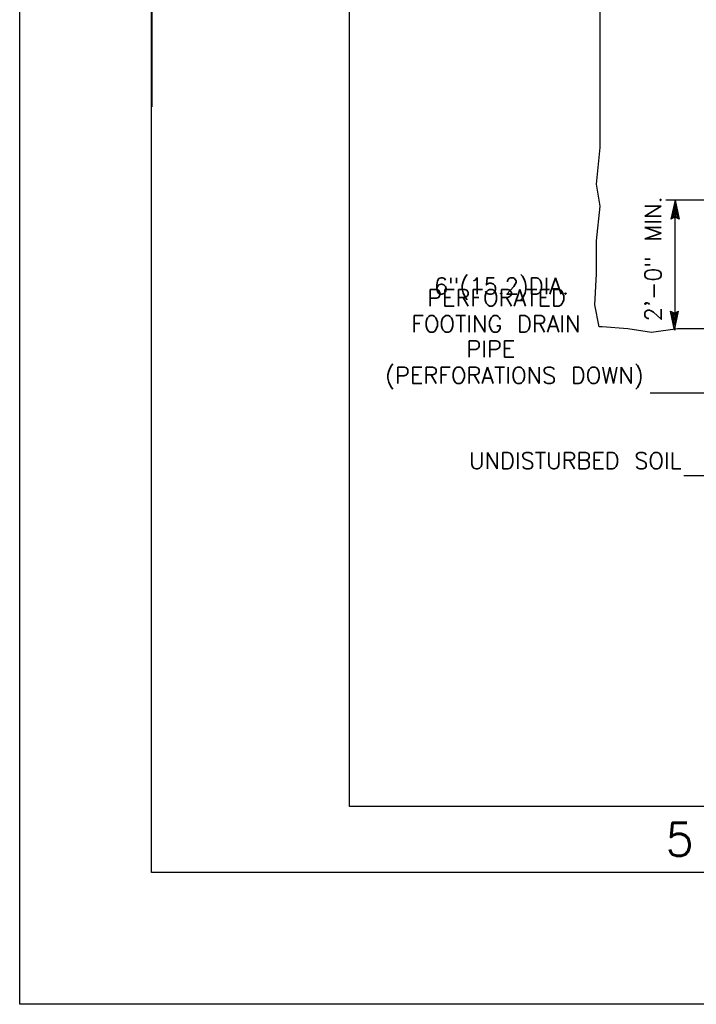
# Model space of a CAD drawing. Extents: x -24.3 to 17.7, y -17.6 to 12.4.
# Tile 1 of 14: x -24.3 to -19.2, y -17.6 to -10.1. Entities that reach past the tile are written whole.
import ezdxf
from ezdxf.enums import TextEntityAlignment as Align

# ---------------------------------------------------------------- set-up
doc = ezdxf.new("R2010")
doc.units = 0
doc.header["$MEASUREMENT"] = 0
doc.layers.add('01', color=7, linetype='CONTINUOUS')
doc.styles.add('TXT_SHX', font='txt.shx')

msp = doc.modelspace()

# ---------------------------------------------------------------- linework, layer by layer
at = {"layer": '01', "color": 7, "linetype": 'CONTINUOUS'}
for p, q in [((-24.3427, -17.6106), (-24.3427, 12.3894)), ((-23.3427, -16.6106), (-23.3427, 11.3894)), ((-21.8427, -16.1106), (-21.8427, 10.8894)), ((-23.3417, -8.5556), (-23.3417, -10.8056)), ((-18.0587, -11.5136), (-19.4457, -11.5136)), ((-19.3767, -11.5136), (-19.4077, -11.6576)), ((-19.3767, -11.5506), (-19.3967, -11.6446)), ((-19.3767, -12.4996), (-19.3767, -11.5136)), ((-19.3767, -11.5136), (-19.3457, -11.6576)), ((-19.3767, -11.5506), (-19.3567, -11.6446)), ((-19.3767, -11.6436), (-19.4077, -11.6576)), ((-19.3767, -11.6356), (-19.3967, -11.6446)), ((-19.3767, -11.5866), (-19.3857, -11.6316)), ((-19.3767, -11.6276), (-19.3857, -11.6316)), ((-19.3767, -11.5866), (-19.3667, -11.6316)), ((-19.3667, -11.6316), (-19.3767, -11.6276)), ((-19.3567, -11.6446), (-19.3767, -11.6356)), ((-19.3457, -11.6576), (-19.3767, -11.6436)), ((-19.3807, -12.4996), (-19.4117, -12.3556)), ((-19.4117, -12.3556), (-19.3807, -12.3696)), ((-19.3807, -12.4626), (-19.4007, -12.3686)), ((-19.4007, -12.3686), (-19.3807, -12.3776)), ((-19.3807, -12.4266), (-19.3907, -12.3816)), ((-19.3907, -12.3816), (-19.3807, -12.3856)), ((-19.3807, -12.4996), (-19.3497, -12.3556)), ((-19.3807, -12.3696), (-19.3497, -12.3556)), ((-19.3807, -12.4626), (-19.3607, -12.3686)), ((-19.3807, -12.3776), (-19.3607, -12.3686)), ((-19.3807, -12.4266), (-19.3717, -12.3816)), ((-19.3807, -12.3856), (-19.3717, -12.3816)), ((-19.5647, -12.9736), (-18.5367, -12.9736)), ((-19.3087, -13.6016), (-18.9137, -13.6016)), ((16.1573, -16.1106), (-21.8427, -16.1106)), ((16.6573, -16.6106), (-23.3427, -16.6106)), ((17.6573, -17.6106), (-24.3427, -17.6106))]:
    msp.add_line(p, q, dxfattribs=at)
msp.add_lwpolyline([(-18.1997, -12.4996), (-18.4417, -12.5316), (-18.5947, -12.5316), (-18.7607, -12.5176), (-18.8587, -12.5316), (-18.9697, -12.4896), (-19.2337, -12.4896), (-19.3587, -12.4896), (-19.5537, -12.5176), (-19.7347, -12.4896), (-19.9287, -12.4756), (-19.9507, -12.4756), (-19.9847, -12.3086), (-19.9707, -12.0726), (-19.9707, -11.8226), (-19.9427, -11.5586), (-19.9707, -11.3916), (-19.9427, -11.1136), (-19.9427, -10.8626), (-19.9427, -10.7796), (-19.9427, -10.5576), (-19.9427, -10.2796), (-19.9427, -10.0566)], dxfattribs=at)

# ---------------------------------------------------------------- texts
at = {"layer": '01', "color": 7, "linetype": 'CONTINUOUS', "style": 'TXT_SHX'}
msp.add_text('2\'-0" MIN.', height=0.125, rotation=90, dxfattribs=at).set_placement((-19.4807, -12.4326))
msp.add_text('6"(15.2)DIA.', height=0.124998, dxfattribs=at).set_placement((-20.1797, -12.2276), align=Align.RIGHT)
for s, height, p in [('PERFORATED', 0.125, (-20.7293, -12.3166)), ('FOOTING DRAIN', 0.124998, (-20.7337, -12.5146)), ('PIPE', 0.125, (-20.7721, -12.7046)), ('(PERFORATIONS DOWN)', 0.124998, (-20.5934, -12.9046)), ('UNDISTURBED SOIL', 0.124998, (-20.132, -13.5516))]:
    msp.add_text(s, height=height, dxfattribs=at).set_placement(p, align=Align.CENTER)
at = {"layer": '01', "color": 7, "linetype": 'CONTINUOUS', "style": 'TXT_SHX', "width": 1.002}
msp.add_text('5', height=0.25, dxfattribs=at).set_placement((-19.342, -16.4856), align=Align.CENTER)

doc.saveas('drawing.dxf')
